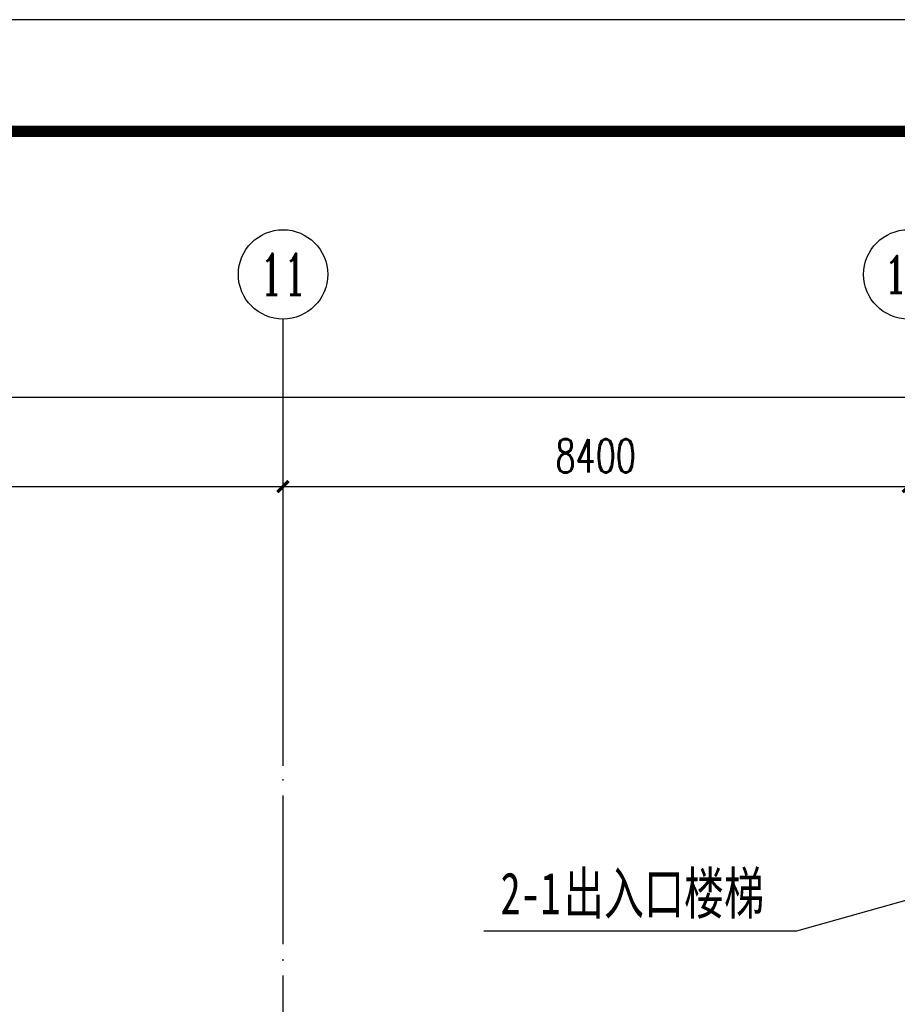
# Model space of a CAD drawing. Extents: x 797781 to 1255204, y 21234 to 1024248.
# Tile 50 of 256: x 943370 to 955160, y 115912 to 129139. Entities that reach past the tile are written whole.
import ezdxf
from ezdxf.enums import TextEntityAlignment as Align

# ---------------------------------------------------------------- set-up
doc = ezdxf.new("R2010")
doc.units = 0
doc.header["$LTSCALE"] = 1000
doc.header["$MEASUREMENT"] = 0
doc.linetypes.add('230303生产综合楼-平面图_t8$0$DOTE', pattern=[2.42, 2, -0.2, 0.02, -0.2])
for name, color, linetype in [('230303生产综合楼-平面图_t8$0$AX-B-P01(-1F)-RFQ$0$AX-B-P01(-1F)-RFQ$0$$0$DIM_LEAD', 3, 'Continuous'), ('230303生产综合楼-平面图_t8$0$AX-B-P01(-1F)-RFQ$0$AX-B-P01(-1F)-RFQ$0$$0$PUB_TEXT', 7, 'Continuous'), ('230303生产综合楼-平面图_t8$0$AXIS', 3, 'Continuous'), ('230303生产综合楼-平面图_t8$0$AXIS_TEXT', 7, 'Continuous'), ('230303生产综合楼-平面图_t8$0$DOTE', 1, '230303生产综合楼-平面图_t8$0$DOTE'), ('230303生产综合楼-平面图_t8$0$PUB_TITLE', 4, 'Continuous'), ('AXIS_TEXT', 7, 'Continuous')]:
    doc.layers.add(name, color=color, linetype=linetype)
doc.styles.add('230303生产综合楼-平面图_t8$0$_TCH_AXIS', font='COMPLEX', dxfattribs={"bigfont": 'GBCBIG'})
doc.styles.add('230303生产综合楼-平面图_T8$0$_TCH_DIM_T3', font='SIMPLEX', dxfattribs={"width": 0.705882, "bigfont": 'GBCBIG'})
doc.styles.add('230303生产综合楼-平面图_t8$0$黑体', font='simhei.ttf', dxfattribs={"width": 0.7})
doc.styles.add('COMPLEX', font='COMPLEX')
doc.dimstyles.new('230303生产综合楼-平面图_T8$0$_TCH_ARCH&&150', dxfattribs={"dimtxt": 446.25, "dimasz": 150, "dimexe": 375, "dimexo": 450, "dimgap": 189.375, "dimtad": 1, "dimdec": 0, "dimzin": 0, "dimdsep": 46, "dimtxsty": '230303生产综合楼-平面图_T8$0$_TCH_DIM_T3', "dimblk": '230303生产综合楼-平面图_t8$0$_ArchTick', "dimcen": 0.09, "dimclrt": 7, "dimazin": 2, "dimtfac": 1, "dimtdec": 0, "dimtix": 1, "dimtmove": 2, "dimatfit": 3, "dimfxl": 1, "dimtolj": 1, "dimtzin": 0, "dimarcsym": 0})

# ---------------------------------------------------------------- blocks, each defined once
blk = doc.blocks.new('230303生产综合楼-平面图_t8$0$_ArchTick')
at = {"color": 0, "linetype": 'ByBlock', "const_width": 0.3}
blk.add_lwpolyline([(-0.5, -0.5), (0.5, 0.5)], dxfattribs=at)
blk = doc.blocks.new('*D3040')
at = {"layer": '230303生产综合楼-平面图_t8$0$AXIS', "color": 0, "lineweight": -2, "transparency": 16777216}
for p, q in [((938508, 119567), (938508, 123242)), ((946908, 119567), (946908, 123242)), ((938508, 122867), (946908, 122867))]:
    blk.add_line(p, q, dxfattribs=at)
at = {"layer": 'Defpoints', "color": 0, "transparency": 16777216}
for p in [(946908, 122867), (938508, 119117), (946908, 119117)]:
    blk.add_point(p, dxfattribs=at)
at = {"layer": '230303生产综合楼-平面图_t8$0$AXIS', "color": 0, "lineweight": -2, "transparency": 16777216, "xscale": 150, "yscale": 150, "zscale": 150, "rotation": 180}
blk.add_blockref('230303生产综合楼-平面图_t8$0$_ArchTick', (938508, 122867), dxfattribs=at)
at = {"layer": '230303生产综合楼-平面图_t8$0$AXIS', "color": 0, "lineweight": -2, "transparency": 16777216, "xscale": 150, "yscale": 150, "zscale": 150}
blk.add_blockref('230303生产综合楼-平面图_t8$0$_ArchTick', (946908, 122867), dxfattribs=at)
at = {"layer": '230303生产综合楼-平面图_t8$0$AXIS', "color": 7, "transparency": 16777216, "insert": (942708, 123280), "char_height": 446.2, "attachment_point": 5, "style": '230303生产综合楼-平面图_T8$0$_TCH_DIM_T3'}
blk.add_mtext('\\A1;8400', dxfattribs=at)
blk = doc.blocks.new('*D3041')
at = {"layer": '230303生产综合楼-平面图_t8$0$AXIS', "color": 0, "lineweight": -2, "transparency": 16777216}
for p, q in [((946908, 119567), (946908, 123242)), ((955308, 119567), (955308, 123242)), ((946908, 122867), (955308, 122867))]:
    blk.add_line(p, q, dxfattribs=at)
at = {"layer": 'Defpoints', "color": 0, "transparency": 16777216}
for p in [(955308, 122867), (946908, 119117), (955308, 119117)]:
    blk.add_point(p, dxfattribs=at)
at = {"layer": '230303生产综合楼-平面图_t8$0$AXIS', "color": 0, "lineweight": -2, "transparency": 16777216, "xscale": 150, "yscale": 150, "zscale": 150, "rotation": 180}
blk.add_blockref('230303生产综合楼-平面图_t8$0$_ArchTick', (946908, 122867), dxfattribs=at)
at = {"layer": '230303生产综合楼-平面图_t8$0$AXIS', "color": 0, "lineweight": -2, "transparency": 16777216, "xscale": 150, "yscale": 150, "zscale": 150}
blk.add_blockref('230303生产综合楼-平面图_t8$0$_ArchTick', (955308, 122867), dxfattribs=at)
at = {"layer": '230303生产综合楼-平面图_t8$0$AXIS', "color": 7, "transparency": 16777216, "insert": (951108, 123280), "char_height": 446.2, "attachment_point": 5, "style": '230303生产综合楼-平面图_T8$0$_TCH_DIM_T3'}
blk.add_mtext('\\A1;8400', dxfattribs=at)
blk = doc.blocks.new('*D3047')
at = {"layer": '230303生产综合楼-平面图_t8$0$AXIS', "color": 0, "lineweight": -2, "transparency": 16777216}
for p, q in [((870658, 119567), (870658, 124442)), ((989258, 119567), (989258, 124442)), ((870658, 124067), (989258, 124067))]:
    blk.add_line(p, q, dxfattribs=at)
at = {"layer": 'Defpoints', "color": 0, "transparency": 16777216}
for p in [(989258, 124067), (870658, 119117), (989258, 119117)]:
    blk.add_point(p, dxfattribs=at)
at = {"layer": '230303生产综合楼-平面图_t8$0$AXIS', "color": 0, "lineweight": -2, "transparency": 16777216, "xscale": 150, "yscale": 150, "zscale": 150, "rotation": 180}
blk.add_blockref('230303生产综合楼-平面图_t8$0$_ArchTick', (870658, 124067), dxfattribs=at)
at = {"layer": '230303生产综合楼-平面图_t8$0$AXIS', "color": 0, "lineweight": -2, "transparency": 16777216, "xscale": 150, "yscale": 150, "zscale": 150}
blk.add_blockref('230303生产综合楼-平面图_t8$0$_ArchTick', (989258, 124067), dxfattribs=at)
at = {"layer": '230303生产综合楼-平面图_t8$0$AXIS', "color": 7, "transparency": 16777216, "insert": (929958, 124480), "char_height": 446.2, "attachment_point": 5, "style": '230303生产综合楼-平面图_T8$0$_TCH_DIM_T3'}
blk.add_mtext('\\A1;118600', dxfattribs=at)
blk = doc.blocks.new('_AXISO')
blk.add_circle((0, 0), 0.5)
at = {"layer": 'AXIS_TEXT', "style": 'COMPLEX', "width": 1.041667}
blk.add_attdef('A', text='', height=0.56, dxfattribs=at).set_placement((-0.25, -0.28), (0.25, -0.28), align=Align.FIT)

msp = doc.modelspace()

# ---------------------------------------------------------------- linework, layer by layer
at = {"layer": '230303生产综合楼-平面图_t8$0$AX-B-P01(-1F)-RFQ$0$AX-B-P01(-1F)-RFQ$0$$0$DIM_LEAD'}
for p, q in [((958293.1, 118153.4), (953806.4, 116896.3)), ((958293.1, 118153.4), (953806.4, 116896.3)), ((953806.4, 116896.3), (949605.6, 116896.3))]:
    msp.add_line(p, q, dxfattribs=at)
at = {"layer": '230303生产综合楼-平面图_t8$0$AXIS'}
msp.add_line((946908, 119117.3), (946908, 125117.3), dxfattribs=at)
at = {"layer": '230303生产综合楼-平面图_t8$0$DOTE'}
msp.add_line((946908.6, 68317.3), (946908.6, 119117.3), dxfattribs=at)
at = {"layer": '230303生产综合楼-平面图_t8$0$PUB_TITLE'}
msp.add_lwpolyline([(838694.8, 40038.8), (1027844.8, 40038.8), (1027844.8, 129138.8), (838694.8, 129138.8)], close=True, dxfattribs=at)
at = {"layer": '230303生产综合楼-平面图_t8$0$PUB_TITLE', "const_width": 150}
msp.add_lwpolyline([(842444.8, 41538.8), (1026344.8, 41538.8), (1026344.8, 127638.8), (842444.8, 127638.8)], close=True, dxfattribs=at)

# ---------------------------------------------------------------- block references
at = {"layer": '230303生产综合楼-平面图_t8$0$AXIS'}
ref = msp.add_blockref('_AXISO', (946908, 125717.3), dxfattribs=dict(at, xscale=1200, yscale=1200, zscale=1200))
ref.add_attrib('A', '11', dxfattribs={"layer": '230303生产综合楼-平面图_t8$0$AXIS_TEXT', "ltscale": 2, "height": 553.14, "style": '230303生产综合楼-平面图_t8$0$_TCH_AXIS'}).set_placement((946591.9, 125440.7), (947224.1, 125440.7), align=Align.FIT)
ref = msp.add_blockref('_AXISO', (955308, 125717.3), dxfattribs=dict(at, xscale=1200, yscale=1200, zscale=1200))
ref.add_attrib('A', '12', dxfattribs={"layer": '230303生产综合楼-平面图_t8$0$AXIS_TEXT', "ltscale": 2, "height": 492.67, "style": '230303生产综合楼-平面图_t8$0$_TCH_AXIS'}).set_placement((954967.8, 125471), (955648.2, 125471), align=Align.FIT)

# ---------------------------------------------------------------- texts
at = {"layer": '230303生产综合楼-平面图_t8$0$AX-B-P01(-1F)-RFQ$0$AX-B-P01(-1F)-RFQ$0$$0$PUB_TEXT', "style": '230303生产综合楼-平面图_t8$0$黑体', "width": 0.7}
for s, p in [('出入口楼梯', (950681.3, 117121.3)), ('2-1', (949830.6, 117121.3))]:
    msp.add_text(s, height=563.29, dxfattribs=at).set_placement(p)

# ---------------------------------------------------------------- dimensions: what is measured, and where the dimension line sits
at = {"layer": '230303生产综合楼-平面图_t8$0$AXIS'}
for p1, p2, distance, picture, middle in [((870658, 119117.3), (989258, 119117.3), 4950, '*D3047', (929958, 124479.8)), ((938508, 119117.3), (946908, 119117.3), 3750, '*D3040', (942708, 123279.8)), ((946908, 119117.3), (955308, 119117.3), 3750, '*D3041', (951108, 123279.8))]:
    dim = msp.add_aligned_dim(p1=p1, p2=p2, distance=distance, dimstyle='230303生产综合楼-平面图_T8$0$_TCH_ARCH&&150', dxfattribs=at)
    dim.commit()
    dim.dimension.update_dxf_attribs({"geometry": picture, "text_midpoint": middle})

doc.saveas('drawing.dxf')
